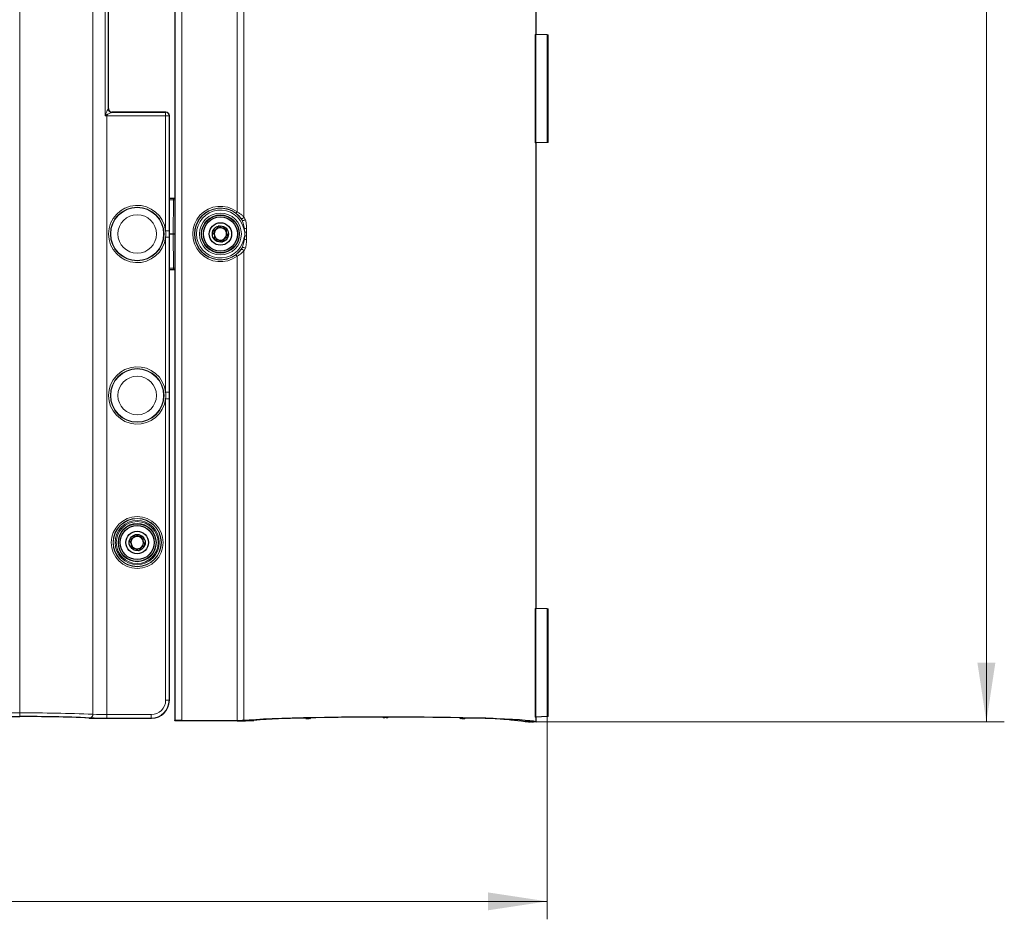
# Model space of a CAD drawing. Header units: millimetres. Extents: x 0 to 4205, y -17 to 2970.
# Tile 20 of 28: x 2297 to 2572, y 1189 to 1440. Entities that reach past the tile are written whole.
import ezdxf

# ---------------------------------------------------------------- set-up
doc = ezdxf.new("R2010")
doc.units = ezdxf.units.MM
doc.header["$LTSCALE"] = 5
doc.styles.add('SLDTEXTSTYLE0', font='TXT', dxfattribs={"width": 0.605})
doc.dimstyles.new('SLDDIMSTYLE0', dxfattribs={"dimtxt": 12.841593, "dimasz": 16.5, "dimexe": 0, "dimexo": 0.0625, "dimgap": 3.210398, "dimtad": 1, "dimdec": 0, "dimrnd": 1e-09, "dimzin": 12, "dimdsep": 46, "dimtxsty": 'SLDTEXTSTYLE0', "dimsah": 1, "dimcen": 0.09, "dimadec": 0, "dimazin": 3, "dimtfac": 1, "dimtdec": 1, "dimtofl": 0, "dimtmove": 0, "dimatfit": 3, "dimfxl": 0, "dimfrac": 2, "dimtolj": 1, "dimtzin": 12, "dimarcsym": 0})

# ---------------------------------------------------------------- blocks, each defined once
blk = doc.blocks.new('_D')
at = {"color": 7, "linetype": 'Continuous', "lineweight": 18}
for p, q in [((2018.88, 1326.03), (2018.88, 1188.96)), ((2444.06, 1245.44), (2444.06, 1188.96)), ((2218.16, 1216.62), (2213.75, 1216.62)), ((2213.75, 1216.62), (2213.75, 1196.9)), ((2252.46, 1216.62), (2256.87, 1216.62)), ((2256.87, 1216.62), (2256.87, 1196.9)), ((2213.75, 1196.9), (2218.16, 1196.9)), ((2256.87, 1196.9), (2252.46, 1196.9)), ((2018.88, 1193.96), (2444.06, 1193.96))]:
    blk.add_line(p, q, dxfattribs=at)
for points in [[(2018.88, 1193.96), (2035.38, 1191.46), (2035.38, 1196.46)], [(2444.06, 1193.96), (2427.56, 1196.46), (2427.56, 1191.46)]]:
    blk.add_solid(points, dxfattribs=at)
at = {"color": 7, "linetype": 'Continuous', "lineweight": 18, "char_height": 13.229, "attachment_point": 1, "style": 'SLDTEXTSTYLE0'}
for s, insert in [('425', (2220.61, 1236.61)), ('16,7', (2218.16, 1213.95))]:
    blk.add_mtext(s, dxfattribs=dict(at, insert=insert))
blk = doc.blocks.new('_D_1')
at = {"color": 7, "linetype": 'Continuous', "lineweight": 18}
for p, q in [((2419.01, 2832.44), (2571.51, 2832.44)), ((2566.51, 2832.44), (2566.51, 1243.96)), ((2543.85, 2136.95), (2543.85, 2141.36)), ((2543.85, 2141.36), (2563.57, 2141.36)), ((2563.57, 2141.36), (2563.57, 2136.95)), ((2543.85, 2102.65), (2543.85, 2098.24)), ((2563.57, 2098.24), (2563.57, 2102.65)), ((2543.85, 2098.24), (2563.57, 2098.24)), ((2438.92, 1243.96), (2571.51, 1243.96))]:
    blk.add_line(p, q, dxfattribs=at)
for points in [[(2566.51, 2832.44), (2564.01, 2815.94), (2569.01, 2815.94)], [(2566.51, 1243.96), (2569.01, 1260.46), (2564.01, 1260.46)]]:
    blk.add_solid(points, dxfattribs=at)
at = {"color": 7, "linetype": 'Continuous', "lineweight": 18, "char_height": 13.229, "attachment_point": 1, "rotation": 90, "style": 'SLDTEXTSTYLE0'}
for s, insert in [('2352', (2523.85, 2100.2)), ('92,6', (2546.51, 2102.65))]:
    blk.add_mtext(s, dxfattribs=dict(at, insert=insert))

msp = doc.modelspace()

# ---------------------------------------------------------------- linework, layer by layer
at = {"color": 8, "linetype": 'Continuous', "lineweight": 18}
for p, q in [((2297.054858, 1653.435145), (2297.054858, 1246.483956)), ((2317.459528, 1653.801416), (2317.459528, 1246.117626)), ((2342.272406, 1596.523021), (2342.272406, 1244.396005)), ((2320.83716, 1412.888084), (2320.83716, 1531.031046)), ((2321.769965, 1414.922748), (2321.769965, 1528.996323)), ((2359.522064, 1515.193914), (2359.522064, 1384.725128)), ((2357.641873, 1386.148725), (2357.641873, 1513.770316)), ((2440.765043, 1405.320082), (2440.765043, 1435.599003)), ((2440.90863, 1435.588513), (2440.90863, 1405.330573)), ((2444.055532, 1405.440484), (2444.055532, 1435.478602)), ((2321.734008, 1414.886628), (2321.735044, 1414.88782)), ((2321.735044, 1414.88782), (2321.769965, 1414.922748)), ((2322.734435, 1413.888488), (2322.7334, 1413.887892)), ((2322.769356, 1413.923417), (2322.734435, 1413.888488)), ((2337.770579, 1413.923417), (2322.769356, 1413.923417)), ((2337.735658, 1413.888488), (2337.770579, 1413.923417)), ((2337.735658, 1413.888488), (2337.735658, 1412.889038)), ((2321.311523, 1413.122688), (2321.311523, 1412.889038)), ((2321.311523, 1412.889038), (2321.311523, 1246.030007)), ((2337.735658, 1412.889038), (2321.311523, 1412.889038)), ((2337.735658, 1380.88039), (2337.735658, 1412.889038)), ((2338.735049, 1412.889038), (2337.735658, 1412.889038)), ((2338.76997, 1412.923966), (2338.735049, 1412.889038)), ((2338.735049, 1412.889038), (2338.735049, 1380.88039)), ((2338.76997, 1381.030474), (2338.76997, 1412.923966)), ((2339.972158, 1389.468227), (2338.770573, 1389.468227)), ((2339.806181, 1379.959498), (2339.972158, 1389.468227)), ((2339.972158, 1389.468227), (2339.972158, 1389.959488)), ((2359.027003, 1383.838211), (2358.659578, 1384.41578)), ((2359.522064, 1384.725128), (2359.912475, 1384.108816)), ((2338.735049, 1380.88039), (2337.735658, 1380.88039)), ((2359.839794, 1380.457912), (2359.653575, 1381.523643)), ((2360.27683, 1381.56179), (2360.300575, 1380.457912)), ((2338.735049, 1379.038606), (2337.735658, 1379.038606)), ((2337.735658, 1335.880433), (2337.735658, 1379.038606)), ((2338.735049, 1379.038606), (2338.735049, 1335.880433)), ((2338.76997, 1336.030398), (2338.76997, 1378.888641)), ((2339.972158, 1370.450769), (2339.806181, 1379.959498)), ((2360.300575, 1380.457912), (2359.839794, 1380.457912)), ((2359.839794, 1379.461203), (2359.839794, 1380.457912)), ((2360.300575, 1379.461203), (2359.839794, 1379.461203)), ((2360.300575, 1379.461203), (2360.27683, 1378.357206)), ((2360.300575, 1380.457912), (2360.300575, 1379.461203)), ((2358.659578, 1375.503216), (2359.027003, 1376.080785)), ((2359.912475, 1375.81018), (2359.522064, 1375.193868)), ((2359.522064, 1375.193868), (2359.522064, 1244.442139)), ((2357.641873, 1244.396005), (2357.641873, 1373.770271)), ((2338.770573, 1370.450769), (2339.972158, 1370.450769)), ((2339.972158, 1369.959508), (2339.972158, 1370.450769)), ((2338.735049, 1335.880433), (2337.735658, 1335.880433)), ((2338.735049, 1334.038649), (2337.735658, 1334.038649)), ((2337.735658, 1250.027571), (2337.735658, 1334.038649)), ((2338.735049, 1334.038649), (2338.735049, 1250.027571)), ((2338.76997, 1249.992643), (2338.76997, 1333.888684)), ((2440.765043, 1245.320116), (2440.765043, 1275.599037)), ((2440.90863, 1275.588546), (2440.90863, 1245.330606)), ((2444.055532, 1245.440517), (2444.055532, 1275.478635)), ((2338.735049, 1250.027571), (2337.735658, 1250.027571)), ((2338.735049, 1250.027571), (2338.76997, 1249.992643)), ((2063.557361, 1246.483956), (2297.054858, 1246.483956)), ((2297.054858, 1245.484624), (2297.054858, 1246.483956)), ((2321.311523, 1245.030556), (2321.311523, 1246.030007)), ((2321.311523, 1246.030007), (2333.738093, 1246.030007)), ((2333.738093, 1245.030556), (2333.738093, 1246.030007)), ((2297.054858, 1245.484624), (2063.557361, 1245.484624)), ((2063.557361, 1245.449696), (2297.054858, 1245.449696)), ((2319.860821, 1244.995628), (2333.773014, 1244.995628)), ((2333.738093, 1245.030556), (2321.311523, 1245.030556)), ((2333.773014, 1244.995628), (2333.738093, 1245.030556)), ((2438.924377, 1243.95958), (2438.924377, 1244.029437)), ((2439.424072, 1244.027529), (2439.424072, 1243.976389))]:
    msp.add_line(p, q, dxfattribs=at)
at = {"color": 7, "linetype": 'Continuous', "lineweight": 25}
for p, q in [((2340.272402, 1596.592877), (2340.272402, 1244.326268)), ((2441.003134, 1435.585235), (2441.003134, 1565.333877)), ((2321.734008, 1529.032443), (2321.734008, 1414.886628)), ((2321.770576, 1414.924059), (2321.770576, 1528.995071)), ((2444.055532, 1435.478602), (2440.90863, 1435.588513)), ((2444.376101, 1405.44549), (2444.376101, 1435.473536)), ((2322.734435, 1413.888488), (2337.735658, 1413.888488)), ((2337.770579, 1413.924013), (2322.770578, 1413.924013)), ((2337.770579, 1413.923417), (2337.770579, 1413.924013)), ((2338.770573, 1412.923966), (2338.76997, 1412.923966)), ((2338.770573, 1381.030474), (2338.770573, 1412.923966)), ((2444.055532, 1405.440484), (2440.90863, 1405.330573)), ((2441.003134, 1275.585208), (2441.003134, 1405.333911)), ((2338.770573, 1389.959488), (2339.972158, 1389.959488)), ((2339.972158, 1389.959488), (2340.272402, 1389.959488)), ((2338.770573, 1381.030474), (2338.76997, 1381.030474)), ((2338.76988, 1379.959498), (2339.806181, 1379.959498)), ((2338.770573, 1378.888641), (2338.76997, 1378.888641)), ((2338.770573, 1336.030398), (2338.770573, 1378.888641)), ((2339.806181, 1379.959498), (2340.272402, 1379.959498)), ((2339.972158, 1369.959508), (2338.770573, 1369.959508)), ((2340.272402, 1369.959508), (2339.972158, 1369.959508)), ((2338.770573, 1336.030398), (2338.76997, 1336.030398)), ((2338.770573, 1333.888684), (2338.76997, 1333.888684)), ((2338.770573, 1249.992643), (2338.770573, 1333.888684)), ((2444.055532, 1275.478635), (2440.90863, 1275.588546)), ((2444.376101, 1245.445524), (2444.376101, 1275.473509)), ((2338.770573, 1249.992643), (2338.76997, 1249.992643)), ((2063.557361, 1245.4491), (2297.054858, 1245.4491)), ((2297.054858, 1245.4491), (2297.054858, 1245.449696)), ((2316.302483, 1245.070968), (2316.418965, 1245.064173)), ((2319.860821, 1244.995032), (2319.860821, 1244.995628)), ((2319.860821, 1244.995032), (2333.773014, 1244.995032)), ((2333.773014, 1244.995032), (2333.773014, 1244.995628)), ((2340.306108, 1244.291339), (2340.273623, 1244.323764)), ((2357.641627, 1244.291339), (2340.306108, 1244.291339)), ((2342.272406, 1244.396005), (2357.641873, 1244.396005)), ((2376.849254, 1244.967495), (2376.788561, 1245.028172)), ((2377.928694, 1244.961176), (2377.645617, 1244.954024)), ((2378.246819, 1245.085989), (2378.135641, 1244.974766)), ((2398.343791, 1245.216046), (2398.273398, 1245.286499)), ((2399.166499, 1245.199237), (2398.845707, 1245.199237)), ((2399.738823, 1245.286499), (2399.66843, 1245.216046)), ((2419.876565, 1244.974766), (2419.765388, 1245.085989)), ((2420.36659, 1244.954024), (2420.083513, 1244.961176)), ((2421.223645, 1245.028172), (2421.162953, 1244.967495)), ((2439.197664, 1244.029437), (2437.926118, 1244.029437)), ((2438.099166, 1243.95958), (2438.029324, 1244.029437)), ((2438.099166, 1244.029437), (2438.099166, 1243.95958)), ((2438.924377, 1243.95958), (2438.099166, 1243.95958)), ((2439.47414, 1244.026456), (2439.424072, 1243.976389)), ((2439.735522, 1243.976389), (2439.697315, 1244.012509)), ((2441.003134, 1243.95958), (2440.235187, 1243.95958)), ((2444.055532, 1245.440517), (2440.90863, 1245.330606)), ((2441.003134, 1243.95958), (2441.003134, 1245.333825))]:
    msp.add_line(p, q, dxfattribs=at)
at = {"color": 8, "linetype": 'Continuous', "lineweight": 18, "flags": 128}
for points in [[(2357.342308, 1385.748778), (2357.34981, 1385.758792), (2357.368042, 1385.783229), (2357.396332, 1385.8209), (2357.433652, 1385.870729), (2357.478616, 1385.930811), (2357.529585, 1385.998879), (2357.584675, 1386.072431), (2357.641873, 1386.148725)], [(2338.735049, 1380.88039), (2338.735012, 1379.959498), (2338.735049, 1379.038606)], [(2357.641873, 1373.770271), (2357.584675, 1373.846684), (2357.529585, 1373.920236), (2357.478616, 1373.988305), (2357.433652, 1374.048267), (2357.396332, 1374.098096), (2357.368042, 1374.135886), (2357.34981, 1374.160204), (2357.342308, 1374.170218)], [(2338.735049, 1335.880433), (2338.735012, 1334.959541), (2338.735049, 1334.038649)]]:
    msp.add_lwpolyline(points, dxfattribs=at)
at = {"color": 7, "linetype": 'Continuous', "lineweight": 25, "flags": 128}
for points in [[(2338.76997, 1378.888641), (2338.76988, 1379.959498), (2338.76997, 1381.030474)], [(2338.76997, 1333.888684), (2338.76988, 1334.959541), (2338.76997, 1336.030398)], [(2359.522064, 1244.442139), (2361.017463, 1244.567667), (2362.839271, 1244.68771), (2364.971821, 1244.801436), (2367.396806, 1244.90789), (2370.09338, 1245.00588), (2373.038371, 1245.09481), (2376.206477, 1245.173846), (2379.570474, 1245.242272), (2383.101483, 1245.299492), (2386.769136, 1245.34515), (2390.541931, 1245.378647), (2394.387444, 1245.399867), (2398.272638, 1245.408569), (2402.164151, 1245.404635), (2406.028514, 1245.388065), (2409.832557, 1245.359216), (2413.543572, 1245.318089), (2417.12967, 1245.26516), (2420.560052, 1245.200906), (2423.805242, 1245.125804), (2426.83736, 1245.04057), (2429.630344, 1244.945798), (2432.160203, 1244.842444), (2434.405197, 1244.73146), (2436.346044, 1244.613562), (2437.966053, 1244.489942), (2439.251323, 1244.361554), (2440.190797, 1244.229708), (2440.776412, 1244.09524), (2441.003134, 1243.95958)], [(2397.757699, 1245.303307), (2393.701305, 1245.291386), (2389.702727, 1245.264683), (2385.805492, 1245.223556), (2382.052098, 1245.168601), (2378.483405, 1245.100174)], [(2419.528802, 1245.100174), (2415.960123, 1245.168601), (2412.206714, 1245.223556), (2408.309494, 1245.264683), (2404.310902, 1245.291386), (2400.254523, 1245.303307)]]:
    msp.add_lwpolyline(points, dxfattribs=at)
at = {"color": 8, "linetype": 'Continuous', "lineweight": 18}
for centre, radius in [((2329.806108, 1379.959571), 7.483152), ((2329.806089, 1379.95957), 7.375337), ((2329.806094, 1379.959514), 5.376567), ((2353.006074, 1379.959526), 5.837579), ((2353.00606, 1379.95957), 5.337867), ((2329.806098, 1334.959511), 7.483139), ((2329.806115, 1334.9595), 7.375337), ((2329.806105, 1334.959538), 5.376552), ((2329.806099, 1293.95956), 7.232841), ((2329.806101, 1293.959535), 6.733157), ((2329.806114, 1293.959516), 6.662087), ((2329.806095, 1293.95949), 6.16239), ((2329.806097, 1293.959544), 5.837611), ((2329.806111, 1293.959553), 5.337904)]:
    msp.add_circle(centre, radius, dxfattribs=at)
at = {"color": 7, "linetype": 'Continuous', "lineweight": 25}
for centre, radius in [((2353.006116, 1379.959555), 5.249993), ((2353.006102, 1379.959583), 4.749996), ((2353.006116, 1379.959595), 3.130184), ((2353.006114, 1379.959598), 2.249994), ((2329.806111, 1293.959601), 5.250002), ((2329.806104, 1293.959498), 4.749996), ((2329.806103, 1293.959515), 3.130184), ((2329.8061, 1293.959501), 2.250008)]:
    msp.add_circle(centre, radius, dxfattribs=at)
for centre, radius, start, end in [((2440.909361, 1436.586435), 0.997922, 261.68480443, 269.95805763), ((2444.38288, 1446.046741), 10.573208, 268.22583411, 269.96326612), ((2322.77079, 1414.924242), 1.000826, 180.08550338, 269.9179139), ((2337.770572, 1412.924012), 1.000001, 359.99737751, 89.99963435), ((2440.91013, 1404.322121), 1.008453, 90.0852139, 98.27192404), ((2444.374249, 1395.299052), 10.146439, 89.98954391, 91.80005464), ((2353.006192, 1379.959547), 1.730843, 132.39013069, 192.38624356), ((2353.006191, 1379.959269), 1.731047, 72.39432512, 132.38388785), ((2353.005875, 1379.959395), 1.731023, 12.39078962, 72.38308458), ((2353.006347, 1379.959724), 1.731032, 192.39086426, 252.3826456), ((2353.006018, 1379.959834), 1.731037, 252.39412762, 312.38408535), ((2353.006041, 1379.959567), 1.730824, 312.38949425, 12.38640983), ((2329.805991, 1293.959693), 1.730623, 72.38285481, 132.3876492), ((2329.806267, 1293.959631), 1.730599, 12.38702835, 72.39216667), ((2329.806278, 1293.959529), 1.730938, 132.39097727, 192.38778492), ((2329.805959, 1293.959437), 1.730607, 192.38710297, 252.39172772), ((2329.806207, 1293.95902), 1.730284, 252.37974286, 312.39847011), ((2329.806249, 1293.959536), 1.730637, 312.38591536, 12.38998872), ((2440.908635, 1276.576525), 0.987979, 261.64310089, 269.99976117), ((2444.379636, 1285.720964), 10.247455, 268.18756337, 269.98023577), ((2333.772355, 1249.993242), 4.997614, 270.00755579, 359.99312765), ((2299.11746, 862.545784), 382.909467, 87.41024714, 90.30863414), ((2319.526771, 1314.668942), 69.674115, 267.44348069, 270.27470365), ((2341.727207, 1231.79314), 12.614652, 87.52293564, 96.61687896), ((2358.463222, 1306.810295), 62.524354, 269.24708919, 273.55680081), ((2357.87891, 1273.07224), 28.677214, 269.52640581, 273.28474748), ((2379.807635, 1016.080102), 228.993302, 90.95428372, 94.37424882), ((2376.279656, 1238.454197), 6.593643, 85.57343847, 92.48440845), ((2377.359283, 1251.573045), 6.625211, 265.5848221, 272.47702152), ((2377.95761, 1246.103337), 1.142526, 268.54974296, 278.96448993), ((2378.457828, 1243.546802), 1.553583, 89.05670239, 97.80609955), ((2397.884124, 1241.262677), 4.042607, 84.47425922, 91.79210881), ((2398.725463, 1249.110859), 3.91347, 264.40317927, 271.7607316), ((2399.286739, 1249.111337), 3.913947, 268.23955133, 275.59642399), ((2400.128083, 1241.263114), 4.042171, 88.20749559, 95.52613638), ((2419.566555, 1243.749874), 1.350828, 81.53568922, 91.60150884), ((2420.066284, 1246.281316), 1.320252, 261.73806142, 270.74770569), ((2420.652925, 1251.572933), 6.625099, 267.52292009, 274.41523629), ((2421.732551, 1238.454197), 6.593643, 87.51559155, 94.42656153), ((2423.223853, 1138.47837), 106.570091, 82.07026083, 90.64812381), ((2439.044189, 1247.833792), 3.876064, 268.22866826, 275.62445276), ((2439.316247, 1240.14711), 3.884137, 84.36971751, 91.74950827), ((2440.115199, 1247.827863), 3.870144, 264.36998849, 271.77666085), ((2440.91013, 1244.322154), 1.008453, 90.0852139, 98.27192404), ((2444.386415, 1234.520179), 10.925349, 90.05408787, 91.73551067)]:
    msp.add_arc(centre, radius, start, end, dxfattribs=at)
at = {"color": 8, "linetype": 'Continuous', "lineweight": 18}
for centre, radius, start, end in [((2322.735104, 1414.888989), 1.001098, 180.1351561, 269.90244516), ((2322.735869, 1414.889313), 1.000826, 180.08550338, 269.9179139), ((2337.73422, 1412.887659), 1.00083, 0.07890235, 89.91768057), ((2337.769141, 1412.922588), 1.00083, 0.07890235, 89.91768057), ((2321.243404, 1328.795618), 84.093447, 89.95358824, 90.27678966), ((2324.542183, 1417.405924), 5.365004, 229.00920692, 232.97432883), ((2340.396644, 1366.435997), 23.036141, 90.30901889, 91.05584654), ((2329.806106, 1379.959498), 7.982847, 6.62432169, 353.37567831), ((2353.006105, 1379.959498), 7.732844, 53.16657065, 306.83342935), ((2353.006104, 1379.959498), 7.233147, 53.16658137, 306.83341863), ((2353.006113, 1379.959498), 7.16209, 32.79000453, 327.20999547), ((2353.006106, 1379.959558), 6.662387, 13.24043081, 346.75956919), ((2359.008218, 1384.800758), 0.519382, 227.83566305, 351.62711336), ((2359.394075, 1384.221099), 0.53042, 226.20817303, 347.77871569), ((2327.409027, 1518.249509), 140.476593, 283.20184779, 283.26980256), ((2359.693776, 1385.977354), 4.453892, 269.48282873, 277.52211782), ((2388.733075, 1502.006342), 126.985408, 256.68668193, 256.76186869), ((2359.695931, 1373.97684), 4.418716, 82.44583001, 90.54922345), ((2359.008267, 1375.118375), 0.519314, 8.35881418, 132.17840941), ((2359.394151, 1375.698143), 0.530295, 12.19698442, 133.81612686), ((2340.427248, 1396.935246), 26.488387, 269.01556846, 269.66505753), ((2329.806106, 1334.959541), 7.982847, 6.62432169, 353.37567831), ((2333.738926, 1250.026739), 3.996732, 269.98806926, 0.01193074), ((2333.737434, 1250.028171), 4.997614, 270.00755579, 359.99312765), ((2299.015373, 787.229588), 459.258552, 87.6983411, 90.24458899), ((2316.511815, 1246.060722), 0.94942, 276.95796904, 3.43609907), ((2320.968265, 1315.655937), 69.626776, 267.1114418, 270.28246776), ((2298.92759, 822.518992), 422.969779, 87.6017486, 90.25368245), ((2320.818107, 1343.796424), 98.7671, 267.56786769, 270.28623698)]:
    msp.add_arc(centre, radius, start, end, dxfattribs=at)
for points, knots in [([(2321.023074, 1413.356338), (2321.136962, 1413.613235), (2321.317785, 1414.021115), (2321.548632, 1414.494025), (2321.6663, 1414.741467), (2321.716974, 1414.846278), (2321.731102, 1414.879743), (2321.734008, 1414.886628)], [0, 0, 0, 0, 0.4995282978, 0.793109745, 0.9354262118, 0.986714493, 1, 1, 1, 1]), ([(2322.7334, 1413.887892), (2322.719588, 1413.880033), (2322.689629, 1413.862986), (2322.590087, 1413.810625), (2322.361627, 1413.691499), (2321.913375, 1413.46139), (2321.542246, 1413.252531), (2321.311523, 1413.122688)], [0, 0, 0, 0, 0.0295206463, 0.0640324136, 0.2089326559, 0.5082117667, 1, 1, 1, 1]), ([(2320.83716, 1412.888084), (2320.838265, 1412.890866), (2320.900275, 1413.046935), (2320.962227, 1413.203027), (2321.023074, 1413.356338)], [0, 0, 0, 0, 0.0178225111, 1, 1, 1, 1]), ([(2321.311523, 1413.122688), (2321.155993, 1413.045902), (2320.997817, 1412.967811), (2320.839802, 1412.889395), (2320.83716, 1412.888084)], [0, 0, 0, 0, 0.9832771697, 1, 1, 1, 1]), ([(2359.522064, 1384.725128), (2359.409827, 1384.83728), (2359.098697, 1385.148177), (2358.52294, 1385.60207), (2358.011303, 1385.935942), (2357.709248, 1386.110739), (2357.659101, 1386.139012), (2357.641873, 1386.148725)], [0, 0, 0, 0, 0.2011075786, 0.5574884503, 0.927002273, 0.9749210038, 1, 1, 1, 1]), ([(2357.342308, 1385.748778), (2357.354399, 1385.739694), (2357.571032, 1385.576942), (2357.947139, 1385.251544), (2358.368786, 1384.806053), (2358.58151, 1384.520554), (2358.659578, 1384.41578)], [0, 0, 0, 0, 0.02412738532, 0.43226725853, 0.79164849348, 1, 1, 1, 1]), ([(2359.653575, 1381.523643), (2359.57468, 1382.017388), (2359.468553, 1382.681558), (2359.222325, 1383.423423), (2359.104553, 1383.705148), (2359.038006, 1383.819331), (2359.027003, 1383.838211)], [0, 0, 0, 0, 0.6210449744, 0.8354099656, 0.9727855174, 1, 1, 1, 1]), ([(2359.912475, 1384.108816), (2359.923398, 1384.088105), (2359.990118, 1383.96161), (2360.079915, 1383.63992), (2360.227674, 1382.814754), (2360.255944, 1382.094159), (2360.27683, 1381.56179)], [0, 0, 0, 0, 0.0271372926, 0.1657493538, 0.3836626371, 1, 1, 1, 1]), ([(2359.839794, 1380.457912), (2359.758829, 1380.667343), (2359.628256, 1381.005093), (2359.529073, 1381.35323), (2359.49139, 1381.485496)], [0, 0, 0, 0, 0.6200758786, 1, 1, 1, 1]), ([(2359.027003, 1376.080785), (2359.080225, 1376.186582), (2359.230933, 1376.486168), (2359.466519, 1377.257908), (2359.577638, 1377.933603), (2359.653575, 1378.395353)], [0, 0, 0, 0, 0.14738303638, 0.4173461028, 1, 1, 1, 1]), ([(2359.49139, 1378.433619), (2359.51457, 1378.521174), (2359.586603, 1378.793258), (2359.722735, 1379.129382), (2359.812994, 1379.385234), (2359.839794, 1379.461203)], [0, 0, 0, 0, 0.2501444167, 0.7773497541, 1, 1, 1, 1]), ([(2359.653575, 1378.395353), (2359.713176, 1378.723453), (2359.777643, 1379.078331), (2359.835434, 1379.434339), (2359.839794, 1379.461203)], [0, 0, 0, 0, 0.9245411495, 1, 1, 1, 1]), ([(2360.27683, 1378.357206), (2360.25271, 1377.860733), (2360.217129, 1377.128392), (2360.097108, 1376.267483), (2359.960412, 1375.928913), (2359.912475, 1375.81018)], [0, 0, 0, 0, 0.5774727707, 0.8518240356, 1, 1, 1, 1]), ([(2358.659578, 1375.503216), (2358.641449, 1375.47775), (2358.546656, 1375.344587), (2358.299061, 1375.039396), (2357.887914, 1374.606037), (2357.525469, 1374.316523), (2357.342308, 1374.170218)], [0, 0, 0, 0, 0.0498634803, 0.2607360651, 0.6264147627, 1, 1, 1, 1]), ([(2357.641873, 1373.770271), (2357.901526, 1373.925503), (2358.407988, 1374.228288), (2359.000067, 1374.693384), (2359.358542, 1375.022742), (2359.496064, 1375.166659), (2359.522064, 1375.193868)], [0, 0, 0, 0, 0.3832798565, 0.7476008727, 0.9522816, 1, 1, 1, 1])]:
    msp.add_open_spline(points, degree=3, knots=knots, dxfattribs=at)
for points in [[(2337.735658, 1379.038606), (2337.753416, 1379.34557), (2337.788933, 1379.959498), (2337.753416, 1380.573426), (2337.735658, 1380.88039)], [(2337.735658, 1334.038649), (2337.753416, 1334.345613), (2337.788933, 1334.959541), (2337.753416, 1335.573469), (2337.735658, 1335.880433)]]:
    msp.add_open_spline(points, degree=3, dxfattribs=at)
at = {"color": 7, "linetype": 'Continuous', "lineweight": 25}
for points, knots in [([(2350.861569, 1380.640302), (2350.857551, 1380.615235), (2350.84888, 1380.561144), (2350.875177, 1380.474457), (2350.942408, 1380.327502), (2351.155862, 1380.005105), (2351.409781, 1379.468852), (2351.306295, 1378.956124), (2351.284756, 1378.666196), (2351.290341, 1378.552741), (2351.315007, 1378.477819), (2351.339588, 1378.448301), (2351.34427, 1378.442679)], [0, 0, 0, 0, 0.03254188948, 0.07022030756, 0.11469818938, 0.24251689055, 0.57321027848, 0.84336406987, 0.90143609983, 0.95029003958, 0.99053214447, 1, 1, 1, 1]), ([(2352.523399, 1382.157121), (2352.516337, 1382.155262), (2352.476924, 1382.144885), (2352.409599, 1382.092615), (2352.317271, 1381.968854), (2352.179726, 1381.715413), (2351.947005, 1381.259157), (2351.44631, 1380.978012), (2351.066241, 1380.832798), (2350.906805, 1380.72603), (2350.875702, 1380.667087), (2350.861569, 1380.640302)], [0, 0, 0, 0, 0.0094505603, 0.0527421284, 0.1060549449, 0.2098103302, 0.4268346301, 0.7576282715, 0.9147487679, 0.9612612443, 1, 1, 1, 1]), ([(2354.667937, 1381.476436), (2354.643549, 1381.494957), (2354.589783, 1381.535791), (2354.200433, 1381.594188), (2353.478502, 1381.44781), (2352.973329, 1381.983861), (2352.621507, 1382.160668), (2352.554023, 1382.158228), (2352.523399, 1382.157121)], [0, 0, 0, 0, 0.0390879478, 0.0861761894, 0.4999954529, 0.9138123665, 0.9608878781, 1, 1, 1, 1]), ([(2355.150645, 1379.278813), (2355.154663, 1379.30388), (2355.163334, 1379.357971), (2355.137037, 1379.444659), (2355.069806, 1379.591614), (2354.856353, 1379.91401), (2354.602436, 1380.450225), (2354.705931, 1380.96291), (2354.727455, 1381.25284), (2354.721883, 1381.366333), (2354.697212, 1381.441302), (2354.672621, 1381.470814), (2354.667937, 1381.476436)], [0, 0, 0, 0, 0.03254182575, 0.07022017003, 0.11469796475, 0.24251641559, 0.57320915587, 0.84331101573, 0.90138293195, 0.95028813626, 0.99053016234, 1, 1, 1, 1]), ([(2351.34427, 1378.442679), (2351.368653, 1378.424101), (2351.422379, 1378.383167), (2351.811925, 1378.325402), (2352.533647, 1378.471138), (2353.03888, 1377.935149), (2353.390709, 1377.758483), (2353.458191, 1377.760816), (2353.488815, 1377.761875)], [0, 0, 0, 0, 0.0391178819, 0.0861936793, 0.5000011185, 0.9138121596, 0.9608866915, 1, 1, 1, 1]), ([(2353.488815, 1377.761875), (2353.495876, 1377.763778), (2353.535209, 1377.774379), (2353.60272, 1377.826286), (2353.694851, 1377.950342), (2353.832546, 1378.203621), (2354.065177, 1378.660003), (2354.565909, 1378.941097), (2354.945973, 1379.086317), (2355.105409, 1379.193085), (2355.136512, 1379.252029), (2355.150645, 1379.278813)], [0, 0, 0, 0, 0.00946478, 0.0527264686, 0.1060781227, 0.2098308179, 0.4268494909, 0.7576345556, 0.9147509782, 0.9612622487, 1, 1, 1, 1]), ([(2329.323401, 1296.157156), (2329.31634, 1296.155253), (2329.277004, 1296.144651), (2329.209529, 1296.092757), (2329.117279, 1295.968789), (2328.979763, 1295.715389), (2328.746993, 1295.259054), (2328.246322, 1294.977926), (2327.866224, 1294.832721), (2327.70685, 1294.725955), (2327.675707, 1294.667076), (2327.661564, 1294.640337)], [0, 0, 0, 0, 0.0094651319, 0.0527311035, 0.1060425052, 0.2098436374, 0.4268703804, 0.7576704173, 0.9147897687, 0.9613027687, 1, 1, 1, 1]), ([(2331.467939, 1295.476351), (2331.443557, 1295.494921), (2331.389823, 1295.535845), (2331.000388, 1295.594152), (2330.27859, 1295.447874), (2329.773165, 1295.98341), (2329.421534, 1296.160724), (2329.354028, 1296.158269), (2329.323401, 1296.157156)], [0, 0, 0, 0, 0.03911425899, 0.08620040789, 0.49999809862, 0.91379662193, 0.96088961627, 1, 1, 1, 1]), ([(2331.950647, 1293.278728), (2331.954662, 1293.303795), (2331.963331, 1293.357923), (2331.937065, 1293.444661), (2331.869807, 1293.591615), (2331.656263, 1293.913956), (2331.402462, 1294.450244), (2331.505912, 1294.962931), (2331.527458, 1295.252883), (2331.521854, 1295.366341), (2331.497292, 1295.441363), (2331.472621, 1295.47077), (2331.467939, 1295.476351)], [0, 0, 0, 0, 0.0325413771, 0.0702693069, 0.1147477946, 0.2425200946, 0.5732564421, 0.843354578, 0.9014256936, 0.950329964, 0.9905726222, 1, 1, 1, 1]), ([(2327.661564, 1294.640337), (2327.657549, 1294.61527), (2327.64888, 1294.561142), (2327.675146, 1294.474404), (2327.742404, 1294.32745), (2327.955947, 1294.005108), (2328.209762, 1293.46883), (2328.106273, 1292.956115), (2328.08477, 1292.666194), (2328.090304, 1292.552723), (2328.115035, 1292.477825), (2328.13959, 1292.448335), (2328.144272, 1292.442713)], [0, 0, 0, 0, 0.0325416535, 0.0702699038, 0.1147487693, 0.2425221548, 0.5732613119, 0.8433617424, 0.9014333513, 0.9503382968, 0.9905322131, 1, 1, 1, 1]), ([(2330.288817, 1291.761909), (2330.295878, 1291.763812), (2330.335212, 1291.774413), (2330.402681, 1291.826313), (2330.494942, 1291.950271), (2330.632452, 1292.203677), (2330.865216, 1292.660013), (2331.365894, 1292.941133), (2331.745982, 1293.086351), (2331.905369, 1293.193105), (2331.936507, 1293.251988), (2331.950647, 1293.278728)], [0, 0, 0, 0, 0.00946514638, 0.05272850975, 0.10604200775, 0.20984329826, 0.42686867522, 0.75766921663, 0.91478880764, 0.96130442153, 1, 1, 1, 1]), ([(2328.144272, 1292.442713), (2328.168657, 1292.424144), (2328.222394, 1292.383221), (2328.611825, 1292.324909), (2329.333624, 1292.471191), (2329.839045, 1291.935653), (2330.190679, 1291.75834), (2330.258188, 1291.760795), (2330.288817, 1291.761909)], [0, 0, 0, 0, 0.03911685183, 0.08620287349, 0.49999623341, 0.9137936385, 0.96088650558, 1, 1, 1, 1])]:
    msp.add_open_spline(points, degree=3, knots=knots, dxfattribs=at)

# ---------------------------------------------------------------- dimensions: what is measured, and where the dimension line sits
at = {"color": 7, "linetype": 'Continuous', "lineweight": 18}
dim = msp.add_linear_dim(base=(2566.506106, 1243.959544), p1=(2419.006106, 2832.440157), p2=(2438.924372, 1243.959544), angle=90, text='2352', dimstyle='SLDDIMSTYLE0', dxfattribs=at)
dim.commit()
dim.dimension.update_dxf_attribs({"geometry": '_D_1', "text_midpoint": (2566.506106, 2119.799469), "dimtype": 160})
dim = msp.add_linear_dim(base=(2444.055529, 1193.959544), p1=(2018.877167, 1326.029995), p2=(2444.055529, 1245.440462), dimstyle='SLDDIMSTYLE0', dxfattribs=at)
dim.commit()
dim.dimension.update_dxf_attribs({"geometry": '_D', "text_midpoint": (2235.313058, 1193.959544), "dimtype": 160})

doc.saveas('drawing.dxf')
